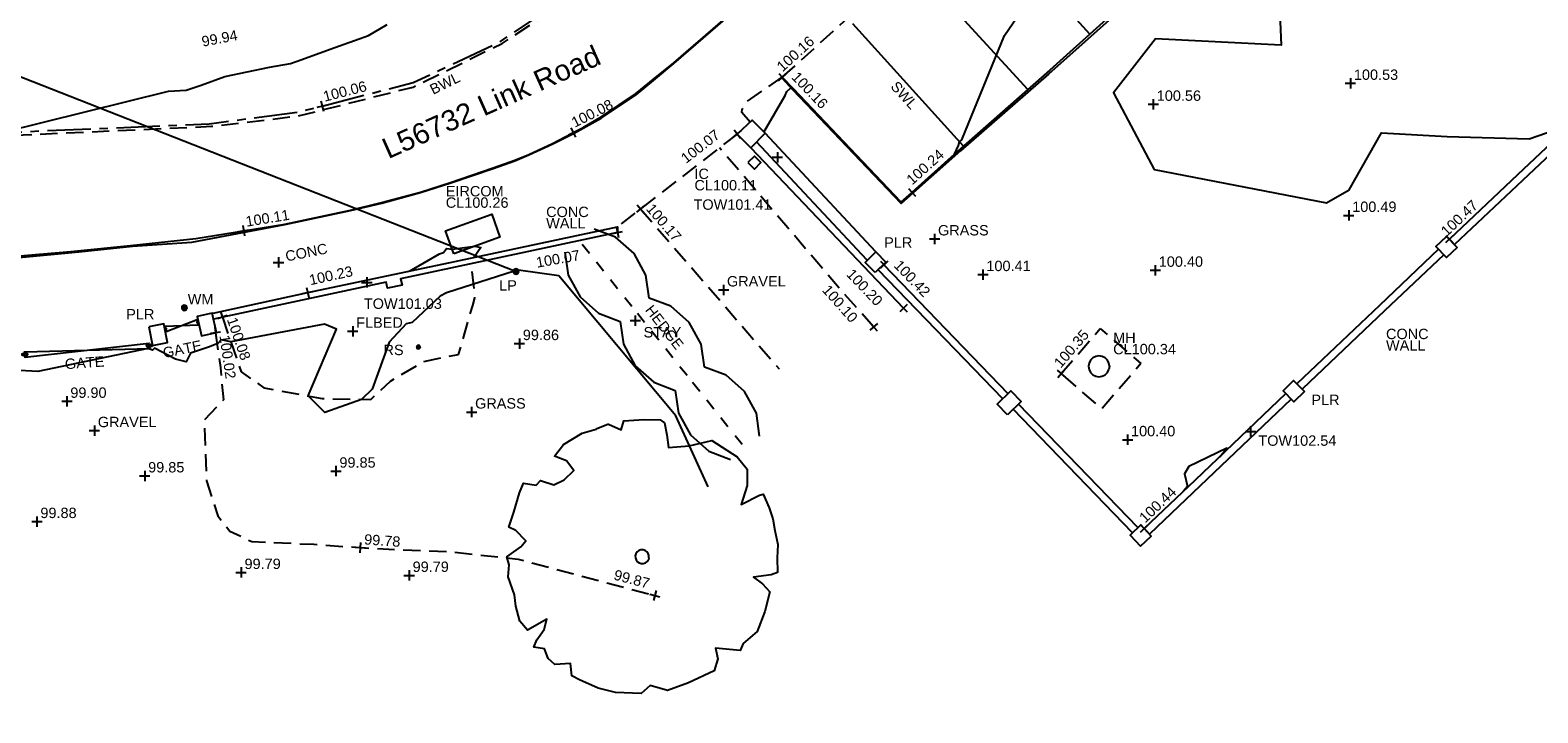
# Model space of a CAD drawing. Extents: x 635157 to 635442, y 694407 to 694910.
# Tile 14 of 103: x 635331 to 635375, y 694434 to 694454. Entities that reach past the tile are written whole.
import ezdxf

# ---------------------------------------------------------------- set-up
doc = ezdxf.new("R2010")
doc.units = 0
doc.header["$MEASUREMENT"] = 0
doc.linetypes.add('CENTER', pattern=[2, 1.25, -0.25, 0.25, -0.25])
doc.linetypes.add('DASHED', pattern=[0.75, 0.5, -0.25])
doc.layers.get('0').update_dxf_attribs({"color": 12, "linetype": 'CONTINUOUS'})
for name, color, linetype in [('CHANGE_OF_SURFACE', 7, 'DASHED'), ('CHANGE_OF_SURFACE_LVL', 7, 'CONTINUOUS'), ('CONTOURS_INDEX', 4, 'CONTINUOUS'), ('CONTOURS_MINOR', 132, 'CONTINUOUS'), ('EIRCOM_COVER', 3, 'CONTINUOUS'), ('EIRCOM_COVER_RMK', 3, 'CONTINUOUS'), ('GATE', 7, 'CONTINUOUS'), ('GATE_TXT', 7, 'CONTINUOUS'), ('HEDGE', 92, 'CONTINUOUS'), ('HEDGE_TXT', 92, 'CONTINUOUS'), ('INSPECTION_COVER', 12, 'CONTINUOUS'), ('INSPECTION_COVER_RMK', 12, 'CONTINUOUS'), ('KERB_BOTTOM', 172, 'CONTINUOUS'), ('KERB_BOTTOM_LVL', 172, 'CONTINUOUS'), ('KERB_TOP', 2, 'CONTINUOUS'), ('LAMPPOST', 6, 'CONTINUOUS'), ('LAMPPOST_TXT', 6, 'CONTINUOUS'), ('MANHOLES', 12, 'CONTINUOUS'), ('MANHOLES_RMK', 12, 'CONTINUOUS'), ('MARKINGS_DASHED_WHITE', 9, 'DASHED'), ('MARKINGS_DASHED_WHITE_TXT', 9, 'CONTINUOUS'), ('MARKINGS_WHITE_LINE', 9, 'CONTINUOUS'), ('MARKINGS_WHITE_LINE_TXT', 9, 'CONTINUOUS'), ('OVERHEAD_ELECTRIC', 1, 'OH_ELEC'), ('PILLAR', 12, 'CONTINUOUS'), ('PILLAR_RMK', 12, 'CONTINUOUS'), ('ROAD_CROWNLINE', 212, 'CENTER'), ('ROAD_CROWNLINE_LVL', 212, 'CONTINUOUS'), ('ROADSIGN', 132, 'CONTINUOUS'), ('ROADSIGN_TXT', 132, 'CONTINUOUS'), ('SPOT_HEIGHTS', 92, 'CONTINUOUS'), ('SPOT_HEIGHTS_LVL', 92, 'CONTINUOUS'), ('STAY', 132, 'CONTINUOUS'), ('STAY_TXT', 132, 'CONTINUOUS'), ('TEXT', 7, 'CONTINUOUS'), ('TEXT_RMK', 7, 'CONTINUOUS'), ('TEXT_TXT', 7, 'CONTINUOUS'), ('TOP_OF_WALL_LEVEL', 212, 'CONTINUOUS'), ('TOP_OF_WALL_LEVEL_TXT', 212, 'CONTINUOUS'), ('TREE', 92, 'CONTINUOUS'), ('WALL', 12, 'CONTINUOUS'), ('WALL_LVL', 12, 'CONTINUOUS'), ('WALL_RMK', 12, 'CONTINUOUS'), ('WATER_METER', 5, 'CONTINUOUS'), ('WATER_METER_TXT', 5, 'CONTINUOUS')]:
    doc.layers.add(name, color=color, linetype=linetype)
doc.styles.add('Arial', font='arial.ttf')
doc.linetypes.add('OH_ELEC', pattern='A,4,-0.4,["OE",Arial,S=0.36,R=0,X=0,Y=-0.18],-1.2', length=5.6)

# ---------------------------------------------------------------- blocks, each defined once
blk = doc.blocks.new('GATE')
at = {"color": 0, "linetype": 'ByBlock', "flags": 128}
for points in [[(-0.450902, 0), (-0.451904, 0.007014), (-0.455912, 0.014028), (-0.460922, 0.019038), (-0.467936, 0.023046), (-0.475952, 0.024048), (-0.482966, 0.023046), (-0.48998, 0.019038), (-0.49499, 0.014028), (-0.498998, 0.007014), (-0.5, 0), (-0.498998, -0.007014), (-0.49499, -0.014028), (-0.48998, -0.019038), (-0.482966, -0.023046), (-0.475952, -0.024048), (-0.467936, -0.023046), (-0.460922, -0.019038), (-0.455912, -0.014028), (-0.451904, -0.007014)], [(-0.475952, 0.024048), (-0.475952, 0.078156), (0.475952, -0.078156), (0.475952, -0.024048)], [(-0.475952, -0.024048), (-0.475952, -0.078156), (0.475952, 0.078156), (0.475952, 0.024048)], [(-0.450902, 0), (-0.451904, -0.007014)], [(0.5, 0), (0.498998, 0.007014), (0.49499, 0.014028), (0.48998, 0.019038), (0.482966, 0.023046), (0.475952, 0.024048), (0.467936, 0.023046), (0.460922, 0.019038), (0.455912, 0.014028), (0.451904, 0.007014), (0.450902, 0), (0.451904, -0.007014), (0.455912, -0.014028), (0.460922, -0.019038), (0.467936, -0.023046), (0.475952, -0.024048), (0.482966, -0.023046), (0.48998, -0.019038), (0.49499, -0.014028), (0.498998, -0.007014)], [(0.5, 0), (0.498998, -0.007014)]]:
    blk.add_lwpolyline(points, dxfattribs=at)
blk = doc.blocks.new('CIRCL')
at = {"color": 0, "linetype": 'ByBlock', "flags": 128}
for points in [[(0.5, 0), (0.475, 0.154), (0.404, 0.293), (0.293, 0.404), (0.154, 0.475), (0, 0.5), (-0.154, 0.475), (-0.293, 0.404), (-0.404, 0.293), (-0.475, 0.154), (-0.5, 0), (-0.475, -0.154), (-0.404, -0.293), (-0.293, -0.404), (-0.154, -0.475), (0, -0.5), (0.154, -0.475), (0.293, -0.404), (0.404, -0.293), (0.475, -0.154)], [(0.5, 0), (0.475, -0.154)]]:
    blk.add_lwpolyline(points, dxfattribs=at)
blk = doc.blocks.new('SPOT')
at = {"color": 0, "linetype": 'ByBlock', "flags": 128}
for points in [[(-0.5, 0), (0.5, 0)], [(0, 0.5), (0, -0.5)]]:
    blk.add_lwpolyline(points, dxfattribs=at)
blk = doc.blocks.new('MH_CIR2')
at = {"color": 0, "linetype": 'ByBlock', "flags": 128}
for points in [[(0.5, 0), (0.475, 0.154), (0.404, 0.293), (0.293, 0.404), (0.154, 0.475), (0, 0.5), (-0.154, 0.475), (-0.293, 0.404), (-0.404, 0.293), (-0.475, 0.154), (-0.5, 0), (-0.475, -0.154), (-0.404, -0.293), (-0.293, -0.404), (-0.154, -0.475), (0, -0.5), (0.154, -0.475), (0.293, -0.404), (0.404, -0.293), (0.475, -0.154)], [(-0.499, -0.033), (0.033, 0.499)], [(-0.496, 0.06), (-0.06, 0.496)], [(-0.488, -0.111), (0.111, 0.488)], [(-0.467, -0.18), (0.18, 0.467)], [(-0.467, 0.179), (-0.179, 0.467)], [(-0.438, -0.241), (0.241, 0.438)], [(-0.403, -0.296), (0.296, 0.403)], [(-0.362, -0.345), (0.345, 0.362)], [(-0.315, -0.388), (0.388, 0.315)], [(-0.263, -0.425), (0.425, 0.263)], [(-0.204, -0.456), (0.456, 0.204)], [(-0.138, -0.48), (0.48, 0.138)], [(-0.064, -0.496), (0.496, 0.064)], [(0.5, 0), (0.475, -0.154)], [(0.022, -0.5), (0.5, -0.022)], [(0.128, -0.483), (0.483, -0.128)], [(0.305, -0.396), (0.396, -0.305)]]:
    blk.add_lwpolyline(points, dxfattribs=at)
blk = doc.blocks.new('HEDGE_1')
at = {"color": 0, "linetype": 'ByBlock', "flags": 128}
for points in [[(0.5, 0.26977), (0.274775, 0.43994), (-0.000501, 0.5), (-0.274775, 0.43994), (-0.5, 0.26977)], [(-0.44995, -0.000501), (-0.320821, -0.000501)], [(-0.192693, -0.000501), (-0.063564, -0.000501)], [(0.063564, -0.000501), (0.191692, -0.000501)], [(0.320821, -0.000501), (0.448949, -0.000501)], [(-0.5, -0.270771), (-0.274775, -0.43994), (-0.000501, -0.5), (0.274775, -0.43994), (0.5, -0.270771)]]:
    blk.add_lwpolyline(points, dxfattribs=at)
blk = doc.blocks.new('TREE_1')
at = {"color": 0, "linetype": 'ByBlock', "flags": 128}
for points in [[(-0.189325, 0.457704), (-0.140987, 0.443605), (-0.135952, 0.477845), (-0.064451, 0.491944), (-0.006042, 0.5), (0.011078, 0.490937), (0.025176, 0.449648), (0.038268, 0.405337), (0.110775, 0.42145), (0.190332, 0.451662), (0.289023, 0.406344), (0.331319, 0.368077), (0.339376, 0.308661), (0.327291, 0.238167), (0.388721, 0.28147), (0.400806, 0.286506), (0.43001, 0.240181), (0.449144, 0.20292), (0.461229, 0.162638), (0.479355, 0.113293), (0.484391, 0.064955), (0.492447, 0.013595), (0.471299, 0.001511), (0.409869, -0.015609), (0.445116, -0.03575), (0.475327, -0.059919), (0.468278, -0.133434), (0.451158, -0.208963), (0.406848, -0.258308), (0.399799, -0.285498), (0.310171, -0.289527), (0.323263, -0.326788), (0.317221, -0.371098), (0.230614, -0.428499), (0.160121, -0.46576), (0.094663, -0.457704), (0.066465, -0.48993), (-0.026183, -0.5), (-0.089627, -0.492951), (-0.161128, -0.473817), (-0.190332, -0.462739), (-0.20141, -0.419436), (-0.257805, -0.431521), (-0.283988, -0.412387), (-0.302115, -0.380161), (-0.34139, -0.379154), (-0.33434, -0.351964), (-0.313192, -0.310675), (-0.309164, -0.272407), (-0.372608, -0.321752), (-0.404834, -0.293555), (-0.426989, -0.242195), (-0.438066, -0.201913), (-0.469285, -0.14149), (-0.472306, -0.09718), (-0.485398, -0.06999), (-0.440081, -0.026687), (-0.424975, -0.002518), (-0.466264, 0.028701), (-0.492447, 0.037764), (-0.482377, 0.093152), (-0.472306, 0.16566), (-0.463243, 0.201913), (-0.416918, 0.201913), (-0.403827, 0.22004), (-0.353474, 0.211984), (-0.319235, 0.235146), (-0.289023, 0.273414), (-0.320242, 0.304632), (-0.365559, 0.314703), (-0.339376, 0.361027), (-0.277946, 0.41138), (-0.230614, 0.433535)], [(-0.189325, 0.457704), (-0.230614, 0.433535)]]:
    blk.add_lwpolyline(points, dxfattribs=at)

msp = doc.modelspace()

# ---------------------------------------------------------------- linework, layer by layer
at = {"layer": 'CHANGE_OF_SURFACE', "flags": 128}
for points in [[(635353.129, 694452.787), (635354.6, 694454.118), (635357.122, 694456.408), (635359.311, 694458.415), (635362.18, 694460.937), (635364.972, 694463.42), (635369.328, 694467.219), (635370.511, 694468.224)], [(635352.198, 694451.491), (635351.958, 694451.765), (635351.972, 694451.863), (635352.075, 694452.069), (635353.129, 694452.787)], [(635351.825, 694451.143), (635348.355, 694448.461)], [(635355.776, 694445.562), (635354.818, 694446.638), (635353.289, 694448.427), (635351.315, 694450.749)], [(635349.026, 694448.979), (635350.372, 694447.422), (635353.039, 694444.349)], [(635336.916, 694445.84), (635337.46, 694444.256), (635338.117, 694443.802), (635339.803, 694443.486), (635341.21, 694443.459), (635341.781, 694443.991), (635342.746, 694444.562), (635343.757, 694444.766), (635344.165, 694446.18), (635344.229, 694446.403), (635344.132, 694447.39)], [(635336.717, 694445.392), (635336.862, 694444.39), (635336.945, 694443.447), (635336.386, 694442.858), (635336.458, 694441.108), (635336.788, 694440.087), (635337.132, 694439.65), (635337.764, 694439.344), (635339.563, 694439.268), (635340.906, 694439.172), (635341.217, 694439.15), (635343.526, 694439.054), (635345.482, 694438.837), (635349.44, 694437.787)]]:
    msp.add_lwpolyline(points, dxfattribs=at)
msp.add_lwpolyline([(635361.205, 694444.209), (635362.338, 694445.517), (635363.514, 694444.498), (635362.381, 694443.19)], close=True, dxfattribs=at)
at = {"layer": 'CONTOURS_INDEX', "flags": 128}
for points in [[(635330.532, 694451.187), (635335.352, 694452.381), (635335.865, 694452.416), (635336.301, 694452.56), (635336.988, 694452.809), (635338.285, 694453.085), (635338.888, 694453.188), (635339.216, 694453.303), (635340.034, 694453.603), (635341.149, 694453.996), (635341.689, 694454.313)], [(635350.98, 694440.928), (635350.049, 694442.986), (635346.662, 694447.041), (635345.493, 694447.201), (635345.37, 694447.174), (635343.406, 694446.548), (635343.224, 694446.454), (635342.407, 694445.69), (635342.237, 694445.652), (635341.745, 694445.115), (635341.255, 694443.758), (635340.949, 694443.464), (635339.879, 694443.086), (635339.398, 694443.562), (635340.216, 694445.494), (635339.877, 694445.643), (635337.16, 694445.128), (635336.876, 694445.191), (635336.783, 694445.084), (635336.512, 694444.971), (635335.99, 694444.799), (635335.869, 694444.553), (635335.554, 694444.63), (635334.952, 694444.941), (635334.888, 694444.89), (635334.771, 694444.94), (635331.572, 694444.27), (635330.867, 694444.312)]]:
    msp.add_lwpolyline(points, dxfattribs=at)
at = {"layer": 'CONTOURS_MINOR', "flags": 128}
for points in [[(635367.457, 694456.427), (635367.577, 694453.721), (635363.937, 694453.899), (635362.72, 694452.337), (635363.897, 694450.12), (635368.89, 694449.156), (635369.543, 694449.533), (635370.483, 694451.178), (635372.384, 694451.075), (635374.757, 694451.007), (635375.795, 694451.361)], [(635352.599, 694451.2), (635353.216, 694452.256), (635353.261, 694452.375), (635353.382, 694452.48), (635353.44, 694452.425), (635356.575, 694449.169), (635357.033, 694449.58), (635358.12, 694450.563), (635358.233, 694450.812), (635358.261, 694450.916), (635358.326, 694450.974), (635359.569, 694454.002), (635360.087, 694454.758)], [(635342.333, 694447.179), (635343.202, 694447.676), (635343.323, 694447.718), (635343.404, 694447.831), (635343.573, 694447.807), (635344.23, 694447.901), (635344.399, 694447.862), (635344.206, 694447.576)], [(635365.801, 694441.804), (635366.003, 694442.053), (635364.9, 694441.519), (635364.781, 694441.304), (635364.863, 694440.939), (635364.751, 694440.805)]]:
    msp.add_lwpolyline(points, dxfattribs=at)
at = {"layer": 'EIRCOM_COVER', "flags": 128}
msp.add_lwpolyline([(635343.619, 694447.68), (635343.379, 694448.345), (635344.715, 694448.827), (635344.955, 694448.162)], close=True, dxfattribs=at)
at = {"layer": 'INSPECTION_COVER', "flags": 128}
msp.add_lwpolyline([(635352.134, 694450.321), (635352.321, 694450.13), (635352.512, 694450.317), (635352.325, 694450.508)], close=True, dxfattribs=at)
at = {"layer": 'KERB_BOTTOM', "flags": 128}
for points in [[(635370.511, 694468.224), (635370.791, 694467.883), (635371.801, 694466.743), (635374.619, 694463.665), (635372.109, 694461.474), (635371.713, 694461.12), (635368.298, 694458.071), (635367.514, 694458.944), (635366.198, 694457.792), (635364.341, 694456.117), (635363.945, 694455.76), (635360.879, 694452.994), (635358.305, 694450.729), (635356.885, 694449.454), (635356.575, 694449.175), (635353.453, 694452.449), (635353.129, 694452.787)], [(635330.71, 694447.592), (635332.531, 694447.746), (635334.259, 694447.917), (635336.149, 694448.119), (635337.532, 694448.345), (635338.725, 694448.54), (635340.626, 694448.942), (635341.526, 694449.163), (635342.651, 694449.462), (635343.526, 694449.743), (635344.756, 694450.162), (635345.384, 694450.385), (635345.788, 694450.555), (635346.48, 694450.871), (635347.041, 694451.172), (635347.074, 694451.189), (635347.364, 694451.334), (635347.906, 694451.652), (635348.882, 694452.305), (635349.399, 694452.734), (635349.99, 694453.206), (635351.485, 694454.501)]]:
    msp.add_lwpolyline(points, dxfattribs=at)
at = {"layer": 'KERB_TOP', "flags": 128}
for points in [[(635370.529, 694468.244), (635370.806, 694467.896), (635371.816, 694466.756), (635374.647, 694463.664), (635372.136, 694461.424), (635368.315, 694457.976), (635367.523, 694458.871), (635366.211, 694457.777), (635363.997, 694455.699), (635360.842, 694452.875), (635358.294, 694450.66), (635356.577, 694449.138), (635353.438, 694452.42), (635353.132, 694452.753)], [(635330.718, 694447.542), (635332.757, 694447.736), (635334.315, 694447.902), (635336.029, 694448.013), (635338.728, 694448.525), (635340.629, 694448.927), (635341.53, 694449.148), (635342.655, 694449.448), (635343.531, 694449.729), (635344.761, 694450.148), (635345.389, 694450.371), (635345.794, 694450.541), (635346.487, 694450.858), (635347.1, 694451.174), (635347.364, 694451.31), (635347.886, 694451.604), (635348.894, 694452.283), (635349.398, 694452.699), (635349.994, 694453.182), (635351.479, 694454.474)]]:
    msp.add_lwpolyline(points, dxfattribs=at)
at = {"layer": 'MARKINGS_DASHED_WHITE', "flags": 128}
msp.add_lwpolyline([(635232.031, 694513.576), (635234.463, 694510.066), (635238.59, 694503.35), (635244.668, 694493.135), (635251.193, 694482.552), (635253.372, 694479.273), (635258.354, 694473.214), (635262.055, 694469.815), (635268.244, 694465.809), (635272.364, 694463.799), (635277.026, 694462.138), (635286.274, 694459.716), (635300.828, 694456.353), (635316.198, 694453.052), (635324.813, 694451.518), (635330.452, 694451.092), (635336.605, 694451.368), (635339.099, 694451.665), (635342.443, 694452.505), (635345.014, 694453.768), (635348.122, 694455.814), (635352.448, 694459.552), (635359.463, 694465.834), (635366.533, 694472.013), (635375.129, 694479.501), (635384.668, 694487.746), (635392.972, 694494.506)], dxfattribs=at)
at = {"layer": 'MARKINGS_WHITE_LINE', "flags": 128}
for points in [[(635362.036, 694454.038), (635358.811, 694457.601)], [(635360.242, 694452.433), (635357.011, 694455.969)], [(635358.374, 694450.79), (635355.176, 694454.334)]]:
    msp.add_lwpolyline(points, dxfattribs=at)
at = {"layer": 'OVERHEAD_ELECTRIC', "flags": 128}
msp.add_lwpolyline([(635280.846, 694451.571), (635299.905, 694465.061), (635345.4, 694447.173)], dxfattribs=at)
at = {"layer": 'PILLAR', "flags": 128}
for points in [[(635352.631, 694451.168), (635352.256, 694451.545), (635351.825, 694451.143), (635352.215, 694450.746)], [(635372.669, 694447.862), (635372.365, 694447.57), (635372.058, 694447.89), (635372.362, 694448.182)], [(635355.82, 694447.133), (635355.533, 694447.425), (635355.835, 694447.736), (635356.132, 694447.434)], [(635336.747, 694445.398), (635336.623, 694445.96), (635336.189, 694445.864), (635336.313, 694445.302)], [(635334.789, 694445.562), (635334.896, 694445.022), (635335.329, 694445.108), (635335.222, 694445.648)], [(635359.653, 694443.017), (635359.355, 694443.323), (635359.752, 694443.709), (635360.05, 694443.403)], [(635368.251, 694443.695), (635367.945, 694443.391), (635367.632, 694443.706), (635367.938, 694444.01)], [(635363.503, 694439.211), (635363.815, 694439.503), (635363.512, 694439.827), (635363.2, 694439.535)]]:
    msp.add_lwpolyline(points, close=True, dxfattribs=at)
at = {"layer": 'ROAD_CROWNLINE', "flags": 128}
msp.add_lwpolyline([(635219.404, 694523.01), (635220.627, 694522.424), (635224.065, 694520.343), (635225.396, 694519.429), (635227.582, 694517.982), (635227.883, 694517.736), (635229.948, 694516.046), (635231.899, 694513.872), (635234.318, 694510.541), (635234.467, 694510.288), (635235.862, 694507.916), (635238.418, 694503.941), (635239.695, 694501.765), (635241.746, 694498.27), (635244.784, 694493.157), (635245.134, 694492.569), (635249.968, 694484.761), (635250.041, 694484.651), (635253.871, 694478.868), (635255.825, 694476.508), (635257.664, 694474.285), (635258.543, 694473.167), (635262.139, 694469.868), (635262.821, 694469.426), (635266.931, 694466.765), (635268.406, 694465.902), (635271.448, 694464.396), (635272.371, 694463.939), (635276.938, 694462.359), (635280.337, 694461.407), (635280.926, 694461.256), (635286.411, 694459.854), (635290.625, 694458.819), (635291.553, 694458.591), (635295.631, 694457.609), (635300.368, 694456.573), (635300.774, 694456.484), (635308.477, 694454.817), (635310.144, 694454.467), (635315.523, 694453.336), (635319.954, 694452.534), (635324.805, 694451.655), (635329.031, 694451.3), (635329.858, 694451.23), (635330.423, 694451.182), (635336.531, 694451.444), (635339.114, 694451.778), (635339.806, 694451.956), (635342.436, 694452.633), (635344.967, 694453.824), (635348.095, 694455.92), (635348.641, 694456.393), (635352.409, 694459.653), (635356.142, 694463.004), (635357.154, 694463.912), (635361.739, 694467.983), (635363.637, 694469.625), (635366.541, 694472.136), (635371.164, 694476.208), (635372.484, 694477.371), (635378.141, 694482.152), (635378.769, 694482.701), (635382.387, 694485.859), (635386.368, 694489.201), (635387.195, 694489.895), (635390.928, 694492.988), (635394.138, 694495.493), (635395.31, 694496.407), (635399.825, 694499.749), (635402.169, 694501.451), (635404.521, 694503.159), (635408.362, 694505.995), (635410.167, 694507.385), (635410.2, 694507.409), (635410.631, 694507.73)], dxfattribs=at)
at = {"layer": 'SPOT_HEIGHTS'}
for p in [(635369.583, 694452.613), (635363.874, 694452.006), (635369.534, 694448.79), (635363.932, 694447.202), (635358.94, 694447.077), (635345.516, 694445.079), (635332.413, 694443.408), (635363.129, 694442.295), (635334.666, 694441.248), (635340.205, 694441.386), (635331.546, 694439.927), (635337.457, 694438.452), (635342.325, 694438.368)]:
    msp.add_point(p, dxfattribs=at)
at = {"layer": 'WALL', "flags": 128}
for points in [[(635376.56, 694451.978), (635374.416, 694449.959), (635372.45, 694448.103)], [(635376.71, 694451.819), (635374.566, 694449.8), (635372.6, 694447.944)], [(635355.835, 694447.736), (635352.631, 694451.168)], [(635352.215, 694450.746), (635356.642, 694446.104)], [(635355.582, 694447.5), (635352.382, 694450.916)], [(635336.653, 694445.962), (635339.386, 694446.557), (635343.651, 694447.457), (635348.355, 694448.461), (635348.358, 694448.295), (635342.078, 694446.95), (635342.126, 694446.774), (635341.694, 694446.686), (635341.66, 694446.86), (635336.661, 694445.785)], [(635372.136, 694447.807), (635370.421, 694446.18), (635368.043, 694443.925)], [(635372.286, 694447.649), (635370.571, 694446.022), (635368.193, 694443.767)], [(635359.514, 694443.479), (635355.918, 694447.207)], [(635359.669, 694443.628), (635356.075, 694447.358)], [(635363.428, 694439.755), (635359.968, 694443.323)], [(635367.707, 694443.621), (635365.085, 694441.121), (635363.609, 694439.723)], [(635367.858, 694443.463), (635365.235, 694440.963), (635363.76, 694439.562)], [(635363.271, 694439.603), (635359.815, 694443.175)]]:
    msp.add_lwpolyline(points, dxfattribs=at)

# ---------------------------------------------------------------- block references
at = {"layer": 'CHANGE_OF_SURFACE_LVL'}
for p, xscale, yscale, zscale, rotation in [((635353.129, 694452.787), 0.3, 0.3, 0.3, 42.13963300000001), ((635351.825, 694451.143), 0.3, 0.3, 0.3, 37.700817), ((635349.026, 694448.979), 0.3, 0.3, 0.3, 310.845276), ((635336.916, 694445.84), 0.3, 0.3, 0.3, 288.951996), ((635336.717, 694445.392), 0.3, 0.3, 0.3, 278.221161), ((635355.776, 694445.562), 0.3, 0.3, 0.3, 311.6797789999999), ((635361.205, 694444.209), 0.3, 0.3, 0.3, 49.09118300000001), ((635340.906, 694439.172), 0.3000000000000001, 0.3000000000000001, 0.3000000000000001, 355.919312), ((635349.44, 694437.787), 0.3, 0.3, 0.3, 345.142487)]:
    msp.add_blockref('SPOT', p, dxfattribs=dict(at, xscale=xscale, yscale=yscale, zscale=zscale, rotation=rotation))
at = {"layer": 'GATE'}
for p, xscale, rotation in [((635335.738, 694445.6), 0.993898, 11.726126), ((635332.998, 694444.889), 3.806645, 4.019914)]:
    msp.add_blockref('GATE', p, dxfattribs=dict(at, xscale=xscale, rotation=rotation))
at = {"layer": 'HEDGE', "xscale": 2.559112, "yscale": 2, "zscale": 2.559112, "rotation": 308.638641}
for p in [(635348.056, 694447.059), (635349.654, 694445.061), (635351.252, 694443.062)]:
    msp.add_blockref('HEDGE_1', p, dxfattribs=at)
at = {"layer": 'KERB_BOTTOM_LVL', "xscale": 0.3, "yscale": 0.3, "zscale": 0.3}
for p, rotation in [((635353.129, 694452.787), 313.7884829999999), ((635347.074, 694451.189), 26.63596200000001), ((635356.885, 694449.454), 41.936218), ((635337.532, 694448.345), 9.281886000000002)]:
    msp.add_blockref('SPOT', p, dxfattribs=dict(at, rotation=rotation))
at = {"layer": 'LAMPPOST', "xscale": 0.15, "yscale": 0.15, "zscale": 0.15}
msp.add_blockref('MH_CIR2', (635345.419, 694447.165), dxfattribs=at)
at = {"layer": 'MANHOLES', "xscale": 0.6, "yscale": 0.6, "zscale": 0.6}
msp.add_blockref('CIRCL', (635362.301, 694444.42), dxfattribs=at)
at = {"layer": 'ROAD_CROWNLINE_LVL', "xscale": 0.3, "yscale": 0.3, "zscale": 0.3, "rotation": 14.433252}
msp.add_blockref('SPOT', (635339.806, 694451.956), dxfattribs=at)
at = {"layer": 'ROADSIGN', "xscale": 0.1, "yscale": 0.1, "zscale": 0.1}
msp.add_blockref('MH_CIR2', (635342.592, 694444.979), dxfattribs=at)
at = {"layer": 'SPOT_HEIGHTS_LVL', "xscale": 0.3, "yscale": 0.3, "zscale": 0.3}
for p in [(635369.583, 694452.613), (635363.874, 694452.006), (635369.534, 694448.79), (635358.94, 694447.077), (635363.932, 694447.202), (635345.516, 694445.079), (635332.413, 694443.408), (635363.129, 694442.295), (635340.205, 694441.386), (635334.666, 694441.248), (635331.546, 694439.927), (635337.457, 694438.452), (635342.325, 694438.368)]:
    msp.add_blockref('SPOT', p, dxfattribs=at)
at = {"layer": 'STAY', "xscale": 0.3, "yscale": 0.3, "zscale": 0.3}
msp.add_blockref('SPOT', (635348.872, 694445.746), dxfattribs=at)
at = {"layer": 'TEXT', "xscale": 0.3, "yscale": 0.3, "zscale": 0.3}
for p in [(635357.539, 694448.109), (635338.541, 694447.427), (635351.428, 694446.632), (635340.69, 694445.435), (635344.133, 694443.097), (635333.208, 694442.559)]:
    msp.add_blockref('SPOT', p, dxfattribs=at)
at = {"layer": 'TOP_OF_WALL_LEVEL', "xscale": 0.3, "yscale": 0.3, "zscale": 0.3}
for p in [(635352.987, 694450.471), (635341.099, 694446.848), (635366.693, 694442.535)]:
    msp.add_blockref('SPOT', p, dxfattribs=at)
at = {"layer": 'TREE', "rotation": 351.821969}
for name, xscale, yscale, zscale in [('TREE_1', 8, 8, 8), ('CIRCL', 0.4, 0.4, 0.4)]:
    msp.add_blockref(name, (635349.072, 694438.908), dxfattribs=dict(at, xscale=xscale, yscale=yscale, zscale=zscale))
at = {"layer": 'WALL_LVL'}
for p, xscale, yscale, zscale, rotation in [((635348.358, 694448.295), 0.3, 0.3, 0.3, 10.134263), ((635372.45, 694448.103), 0.3, 0.3, 0.3, 43.35143999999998), ((635356.075, 694447.358), 0.3, 0.3, 0.3, 313.931732), ((635339.386, 694446.557), 0.3, 0.3, 0.3, 12.231413), ((635356.642, 694446.104), 0.3, 0.3, 0.3, 313.6419369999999), ((635363.609, 694439.723), 0.2999999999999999, 0.2999999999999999, 0.2999999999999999, 43.46101)]:
    msp.add_blockref('SPOT', p, dxfattribs=dict(at, xscale=xscale, yscale=yscale, zscale=zscale, rotation=rotation))
at = {"layer": 'WATER_METER', "xscale": 0.15, "yscale": 0.15, "zscale": 0.15}
msp.add_blockref('MH_CIR2', (635335.813, 694446.114), dxfattribs=at)

# ---------------------------------------------------------------- texts
at = {"layer": 'CHANGE_OF_SURFACE_LVL', "style": 'Arial'}
for s, rotation, p in [('100.16', 42.1396, (635353.136, 694452.928)), ('100.07', 37.7008, (635350.341, 694450.276)), ('100.17', 310.8453, (635349.167, 694448.969)), ('100.10', 311.6798, (635354.265, 694446.613)), ('100.08', 288.952, (635337.043, 694445.778)), ('100.35', 49.0912, (635361.195, 694444.35)), ('100.02', 278.2212, (635336.83, 694445.307)), ('99.78', 355.9193, (635341.013, 694439.265)), ('99.87', 345.1425, (635348.227, 694438.252))]:
    msp.add_text(s, height=0.3, rotation=rotation, dxfattribs=at).set_placement(p)
at = {"layer": 'EIRCOM_COVER_RMK', "style": 'Arial'}
for s, p in [('EIRCOM', (635343.385, 694449.34)), ('CL100.26', (635343.385, 694449.01))]:
    msp.add_text(s, height=0.3, dxfattribs=at).set_placement(p)
at = {"layer": 'GATE_TXT', "style": 'Arial'}
for rotation, p in [(11.7261, (635335.228, 694444.657)), (4.0199, (635332.367, 694444.335))]:
    msp.add_text('GATE', height=0.3, rotation=rotation, dxfattribs=at).set_placement(p)
at = {"layer": 'HEDGE_TXT', "style": 'Arial'}
msp.add_text('HEDGE', height=0.3, rotation=307.9731, dxfattribs=at).set_placement((635349.142, 694446.046))
at = {"layer": 'INSPECTION_COVER_RMK', "style": 'Arial'}
for s, p in [('CL100.11', (635350.586, 694449.513)), ('IC', (635350.586, 694449.843))]:
    msp.add_text(s, height=0.3, dxfattribs=at).set_placement(p)
at = {"layer": 'KERB_BOTTOM_LVL', "style": 'Arial'}
for s, rotation, p in [('99.94', 10.7731, (635336.347, 694453.671)), ('100.16', 313.7885, (635353.375, 694452.773)), ('100.08', 26.636, (635347.119, 694451.323)), ('100.24', 41.9362, (635356.89, 694449.652)), ('100.11', 9.2819, (635337.615, 694448.46))]:
    msp.add_text(s, height=0.3, rotation=rotation, dxfattribs=at).set_placement(p)
at = {"layer": 'LAMPPOST_TXT', "style": 'Arial'}
msp.add_text('LP', height=0.3, dxfattribs=at).set_placement((635344.931, 694446.613))
at = {"layer": 'MANHOLES_RMK', "style": 'Arial'}
for s, p in [('CL100.34', (635362.712, 694444.769)), ('MH', (635362.712, 694445.099))]:
    msp.add_text(s, height=0.3, dxfattribs=at).set_placement(p)
at = {"layer": 'MARKINGS_DASHED_WHITE_TXT', "style": 'Arial'}
msp.add_text('BWL', height=0.3, rotation=26.1625, dxfattribs=at).set_placement((635343.018, 694452.278))
at = {"layer": 'MARKINGS_WHITE_LINE_TXT', "style": 'Arial'}
msp.add_text('SWL', height=0.3, rotation=312.0641, dxfattribs=at).set_placement((635356.246, 694452.506))
at = {"layer": 'PILLAR_RMK', "style": 'Arial'}
for p in [(635356.08, 694447.855), (635334.132, 694445.779), (635368.452, 694443.3)]:
    msp.add_text('PLR', height=0.3, dxfattribs=at).set_placement(p)
at = {"layer": 'ROAD_CROWNLINE_LVL', "style": 'Arial'}
msp.add_text('100.06', height=0.3, rotation=14.4333, dxfattribs=at).set_placement((635339.878, 694452.078))
at = {"layer": 'ROADSIGN_TXT', "style": 'Arial'}
msp.add_text('RS', height=0.3, dxfattribs=at).set_placement((635341.582, 694444.744))
at = {"layer": 'SPOT_HEIGHTS_LVL', "style": 'Arial'}
for s, p in [('100.53', (635369.683, 694452.713)), ('100.56', (635363.974, 694452.106)), ('100.49', (635369.634, 694448.89)), ('100.41', (635359.04, 694447.177)), ('100.40', (635364.032, 694447.302)), ('99.86', (635345.616, 694445.179)), ('99.90', (635332.513, 694443.508)), ('100.40', (635363.229, 694442.395)), ('99.85', (635334.766, 694441.348)), ('99.85', (635340.305, 694441.486)), ('99.88', (635331.646, 694440.027)), ('99.79', (635337.557, 694438.552)), ('99.79', (635342.425, 694438.468))]:
    msp.add_text(s, height=0.3, dxfattribs=at).set_placement(p)
at = {"layer": 'STAY_TXT', "style": 'Arial'}
msp.add_text('STAY', height=0.3, dxfattribs=at).set_placement((635349.112, 694445.256))
at = {"layer": 'TEXT_RMK', "style": 'Arial'}
msp.add_text('L56732 Link Road', height=0.6, rotation=24.0656, dxfattribs=at).set_placement((635341.718, 694450.414))
at = {"layer": 'TEXT_TXT', "style": 'Arial'}
for s, p in [('GRASS', (635357.639, 694448.209)), ('GRAVEL', (635351.528, 694446.732)), ('FLBED', (635340.79, 694445.535)), ('GRASS', (635344.233, 694443.197)), ('GRAVEL', (635333.308, 694442.659))]:
    msp.add_text(s, height=0.3, dxfattribs=at).set_placement(p)
msp.add_text('CONC', height=0.3, rotation=11.2072, dxfattribs=at).set_placement((635338.773, 694447.453))
at = {"layer": 'TOP_OF_WALL_LEVEL_TXT', "style": 'Arial'}
for s, p in [('TOW101.41', (635350.56, 694448.952)), ('TOW101.03', (635341.013, 694446.084)), ('TOW102.54', (635366.916, 694442.12))]:
    msp.add_text(s, height=0.3, dxfattribs=at).set_placement(p)
at = {"layer": 'WALL_LVL', "style": 'Arial'}
for s, rotation, p in [('100.47', 43.3514, (635372.373, 694448.163)), ('100.07', 10.1343, (635346.028, 694447.273)), ('100.23', 12.2314, (635339.465, 694446.767)), ('100.20', 313.6419, (635354.963, 694447.068)), ('100.42', 313.9317, (635356.338, 694447.321)), ('100.44', 43.461, (635363.639, 694439.867))]:
    msp.add_text(s, height=0.3, rotation=rotation, dxfattribs=at).set_placement(p)
at = {"layer": 'WALL_RMK', "style": 'Arial'}
for s, p in [('CONC', (635346.292, 694448.741)), ('WALL', (635346.292, 694448.411)), ('CONC', (635370.613, 694445.207)), ('WALL', (635370.613, 694444.877))]:
    msp.add_text(s, height=0.3, dxfattribs=at).set_placement(p)
at = {"layer": 'WATER_METER_TXT', "style": 'Arial'}
msp.add_text('WM', height=0.3, dxfattribs=at).set_placement((635335.913, 694446.214))

doc.saveas('drawing.dxf')
